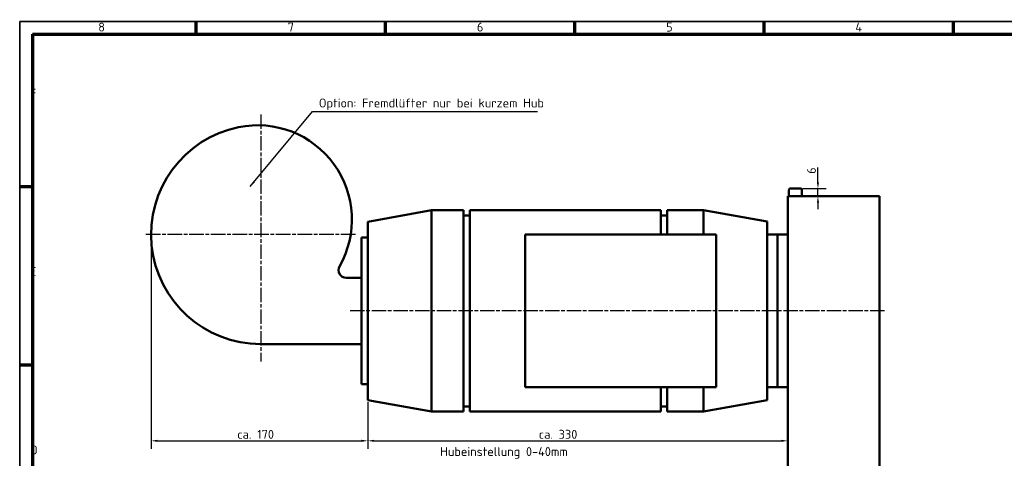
# Model space of a CAD drawing. Header units: millimetres. Extents: x 10 to 1178, y 10 to 831.
# Tile 3 of 4: x 10 to 782, y 487 to 831. Entities that reach past the tile are written whole.
import ezdxf

# ---------------------------------------------------------------- set-up
doc = ezdxf.new("R2010")
doc.units = ezdxf.units.MM
doc.header["$LTSCALE"] = 2
doc.linetypes.add('CHAIN', pattern=[0.3543, 0.2362, -0.0295, 0.0591, -0.0295])
doc.layers.get('0').update_dxf_attribs({"lineweight": 25})
for name, color, linetype, lineweight in [('Bemaßung (ISO)', 7, 'Continuous', 25), ('Mittellinie (ISO)', 7, 'Continuous', 25), ('Mittelpunktmarkierung (ISO)', 7, 'Continuous', 25), ('Rahmen (ISO)', 7, 'Continuous', 70), ('Sichtbar (ISO)', 7, 'Continuous', 50), ('Skizziergeometrie (ISO)', 7, 'Continuous', 25), ('Symbol (ISO)', 7, 'Continuous', 25)]:
    doc.layers.add(name, color=color, linetype=linetype, lineweight=lineweight)
doc.styles.add('Notiztext (DIN)', font='isocpeur.ttf')
doc.dimstyles.new('Standard (DIN)', dxfattribs={"dimscale": 2, "dimtxt": 3.5, "dimasz": 2.5, "dimexe": 3.175, "dimexo": 0.8, "dimgap": 0.8, "dimtad": 1, "dimdec": 3, "dimrnd": 1e-08, "dimtxsty": 'Notiztext (DIN)', "dimcen": 0.09, "dimdle": 10, "dimclrd": 256, "dimclre": 256, "dimclrt": 256, "dimazin": 2, "dimtfac": 0.571429, "dimtdec": 3, "dimtmove": 0, "dimatfit": 3, "dimfxl": 1, "dimtolj": 1, "dimlwd": -1, "dimlwe": -1, "dimarcsym": 0})
doc.dimstyles.new('Standard - Methode 2a (DIN)$7', dxfattribs={"dimscale": 2, "dimtxt": 3.5, "dimasz": 2.5, "dimexe": 3.175, "dimexo": 0.8, "dimgap": 0.8, "dimtad": 1, "dimtih": 1, "dimtoh": 1, "dimrnd": 1e-08, "dimtxsty": 'Notiztext (DIN)', "dimcen": 0.09, "dimdle": 10, "dimclrd": 256, "dimclre": 256, "dimclrt": 256, "dimazin": 2, "dimtfac": 1, "dimtmove": 0, "dimatfit": 3, "dimfxl": 1, "dimtolj": 1, "dimlwd": -1, "dimlwe": -1, "dimarcsym": 0})

# ---------------------------------------------------------------- blocks, each defined once
blk = doc.blocks.new('Ränder Hagen+Goebel Rahmen')
at = {"layer": 'Rahmen (ISO)', "linetype": 'Continuous', "lineweight": 35}
for q in [(5, 5), (589, 415)]:
    blk.add_line((5, 415), q, dxfattribs=at)
at = {"layer": 'Rahmen (ISO)'}
for p, q in [((74.25, 410), (74.25, 415)), ((148.5, 410), (148.5, 415)), ((222.75, 410), (222.75, 415)), ((297, 410), (297, 415)), ((371.25, 410), (371.25, 415)), ((10, 410), (584, 410)), ((10, 410), (10, 10)), ((10, 350), (5, 350)), ((10, 280), (5, 280))]:
    blk.add_line(p, q, dxfattribs=at)
at = {"layer": 'Symbol (ISO)', "char_height": 3.5, "style": 'Notiztext (DIN)'}
for s, insert, attachment_point in [('8', (37.125, 411), 8), ('7', (111.375, 411), 8), ('6', (185.625, 411), 8), ('5', (259.875, 411), 8), ('4', (334.125, 411), 8), ('F', (9, 385), 7), ('E', (9, 315), 7), ('D', (9, 245), 7)]:
    blk.add_mtext(s, dxfattribs=dict(at, insert=insert, attachment_point=attachment_point))
blk = doc.blocks.new('*D16')
at = {"layer": 'Bemaßung (ISO)'}
for p, q in [((684.54, 691.07), (684.54, 256.4)), ((745.54, 370.65), (745.54, 256.4)), ((689.54, 262.75), (740.54, 262.75))]:
    blk.add_line(p, q, dxfattribs=at)
for points in [[(689.54, 263.58), (689.54, 261.92), (684.54, 262.75)], [(740.54, 263.58), (740.54, 261.92), (745.54, 262.75)]]:
    blk.add_solid(points, dxfattribs=at)
at = {"layer": 'Defpoints', "color": 0}
for p in [(684.54, 692.67), (745.54, 372.25), (745.54, 262.75)]:
    blk.add_point(p, dxfattribs=at)
at = {"layer": 'Bemaßung (ISO)', "insert": (710.88, 272.75), "char_height": 7, "attachment_point": 1, "style": 'Notiztext (DIN)'}
blk.add_mtext('\\A1;(61)', dxfattribs=at)
blk = doc.blocks.new('*D17')
at = {"layer": 'Bemaßung (ISO)'}
for p, q in [((684.54, 691.07), (684.54, 256.04)), ((612.54, 313.07), (612.54, 256.04)), ((679.54, 262.39), (617.54, 262.39))]:
    blk.add_line(p, q, dxfattribs=at)
for points in [[(617.54, 263.23), (617.54, 261.56), (612.54, 262.39)], [(679.54, 263.23), (679.54, 261.56), (684.54, 262.39)]]:
    blk.add_solid(points, dxfattribs=at)
at = {"layer": 'Defpoints', "color": 0}
for p in [(684.54, 692.67), (612.54, 314.67), (612.54, 262.39)]:
    blk.add_point(p, dxfattribs=at)
at = {"layer": 'Bemaßung (ISO)', "insert": (647.58, 270.99), "char_height": 7, "attachment_point": 1, "style": 'Notiztext (DIN)'}
blk.add_mtext('\\A1;72', dxfattribs=at)
blk = doc.blocks.new('*D25')
at = {"layer": 'Bemaßung (ISO)'}
for p, q in [((636.26, 703.67), (636.26, 715.37)), ((624.14, 698.67), (642.61, 698.67)), ((636.26, 692.67), (636.26, 698.67)), ((636.26, 687.67), (636.26, 682.67))]:
    blk.add_line(p, q, dxfattribs=at)
for points in [[(635.43, 703.67), (637.1, 703.67), (636.26, 698.67)], [(635.43, 687.67), (637.1, 687.67), (636.26, 692.67)]]:
    blk.add_solid(points, dxfattribs=at)
at = {"layer": 'Defpoints', "color": 0}
for p in [(622.54, 698.67), (636.26, 698.67), (684.54, 692.67)]:
    blk.add_point(p, dxfattribs=at)
at = {"layer": 'Bemaßung (ISO)', "insert": (627.66, 710.27), "char_height": 7, "attachment_point": 1, "rotation": 90, "style": 'Notiztext (DIN)'}
blk.add_mtext('\\A1;6', dxfattribs=at)
blk = doc.blocks.new('*D31')
at = {"layer": 'Bemaßung (ISO)'}
for p, q in [((113.08, 661.07), (113.08, 494.32)), ((283.08, 531.07), (283.08, 494.32)), ((118.08, 500.67), (278.08, 500.67))]:
    blk.add_line(p, q, dxfattribs=at)
for points in [[(118.08, 501.5), (118.08, 499.83), (113.08, 500.67)], [(278.08, 501.5), (278.08, 499.83), (283.08, 500.67)]]:
    blk.add_solid(points, dxfattribs=at)
at = {"layer": 'Defpoints', "color": 0}
for p in [(113.08, 662.67), (283.08, 532.67), (283.08, 500.67)]:
    blk.add_point(p, dxfattribs=at)
at = {"layer": 'Bemaßung (ISO)', "insert": (180.71, 509.27), "char_height": 7, "attachment_point": 1, "style": 'Notiztext (DIN)'}
blk.add_mtext('\\A1;ca. 170', dxfattribs=at)
blk = doc.blocks.new('*D32')
at = {"layer": 'Bemaßung (ISO)'}
for p, q in [((283.08, 531.07), (283.08, 494.32)), ((288.08, 500.67), (607.54, 500.67))]:
    blk.add_line(p, q, dxfattribs=at)
for points in [[(288.08, 501.5), (288.08, 499.83), (283.08, 500.67)], [(607.54, 501.5), (607.54, 499.83), (612.54, 500.67)]]:
    blk.add_solid(points, dxfattribs=at)
at = {"layer": 'Defpoints', "color": 0}
for p in [(612.54, 692.67), (283.08, 532.67), (612.54, 500.67)]:
    blk.add_point(p, dxfattribs=at)
at = {"layer": 'Bemaßung (ISO)', "insert": (412.79, 509.27), "char_height": 7, "attachment_point": 1, "style": 'Notiztext (DIN)'}
blk.add_mtext('\\A1; ca. 330', dxfattribs=at)

msp = doc.modelspace()

# ---------------------------------------------------------------- linework, layer by layer
at = {"layer": 'Mittellinie (ISO)', "linetype": 'CHAIN', "ltscale": 23.990969}
msp.add_line((688.4749, 602.6663), (267.7807, 602.6663), dxfattribs=at)
at = {"layer": 'Mittelpunktmarkierung (ISO)', "linetype": 'CHAIN', "ltscale": 23.990969}
for p, q in [((199.0767, 756.8211), (199.0767, 563.0032)), ((273.3406, 662.6663), (108.0767, 662.6663))]:
    msp.add_line(p, q, dxfattribs=at)
at = {"layer": 'Sichtbar (ISO)'}
for p, q in [((613.5388, 692.6663), (613.5388, 697.6663)), ((614.5388, 698.6663), (622.5388, 698.6663)), ((623.5388, 692.6663), (623.5388, 697.6663)), ((612.5388, 692.6663), (612.5388, 314.6663)), ((684.5388, 692.6663), (612.5388, 692.6663)), ((684.5388, 692.6663), (684.5388, 314.6663)), ((283.0767, 672.6663), (333.0767, 681.6663)), ((333.0767, 681.6663), (333.0767, 523.6663)), ((358.0767, 681.6663), (333.0767, 681.6663)), ((358.0767, 681.6663), (358.0767, 523.6663)), ((363.0767, 681.6663), (363.0767, 523.6663)), ((513.0767, 681.6663), (363.0767, 681.6663)), ((513.0767, 681.6663), (513.0767, 662.6663)), ((518.0767, 681.6663), (518.0767, 662.6663)), ((546.5388, 681.6663), (518.0767, 681.6663)), ((546.5388, 681.6663), (546.5388, 662.6663)), ((596.5388, 672.85), (546.5388, 681.6663)), ((283.0767, 672.6663), (283.0767, 660.1663)), ((363.0767, 677.6663), (358.0767, 677.6663)), ((518.0767, 677.6663), (513.0767, 677.6663)), ((596.5388, 672.85), (596.5388, 532.4827)), ((278.0767, 660.1663), (278.0767, 655.1663)), ((278.0767, 660.1663), (283.0767, 660.1663)), ((283.0767, 660.1663), (283.0767, 655.1663)), ((406.5388, 542.6663), (406.5388, 662.6663)), ((406.5388, 662.6663), (556.5388, 662.6663)), ((556.5388, 662.6663), (556.5388, 542.6663)), ((604.5388, 662.6663), (596.5388, 662.6663)), ((604.5388, 662.6663), (612.5388, 662.6663)), ((604.5388, 542.6663), (604.5388, 662.6663)), ((612.5388, 542.6663), (612.5388, 662.6663)), ((278.0767, 550.1663), (278.0767, 655.1663)), ((283.0767, 642.5881), (283.0767, 655.1663)), ((283.0767, 642.5881), (283.0767, 562.7445)), ((278.0767, 628.6663), (266.0767, 628.6663)), ((199.0767, 576.6663), (278.0767, 576.6663)), ((283.0767, 550.1663), (283.0767, 562.7445)), ((278.0767, 550.1663), (278.0767, 545.1663)), ((283.0767, 550.1663), (283.0767, 545.1663)), ((278.0767, 545.1663), (283.0767, 545.1663)), ((283.0767, 545.1663), (283.0767, 532.6663)), ((556.5388, 542.6663), (406.5388, 542.6663)), ((513.0767, 542.6663), (513.0767, 523.6663)), ((518.0767, 542.6663), (518.0767, 523.6663)), ((546.5388, 542.6663), (546.5388, 523.6663)), ((604.5388, 542.6663), (596.5388, 542.6663)), ((604.5388, 542.6663), (612.5388, 542.6663)), ((283.0767, 532.6663), (333.0767, 523.6663)), ((363.0767, 527.6663), (358.0767, 527.6663)), ((518.0767, 527.6663), (513.0767, 527.6663)), ((596.5388, 532.4827), (546.5388, 523.6663)), ((358.0767, 523.6663), (333.0767, 523.6663)), ((513.0767, 523.6663), (363.0767, 523.6663)), ((546.5388, 523.6663), (518.0767, 523.6663))]:
    msp.add_line(p, q, dxfattribs=at)
for centre, radius, start, end in [((199.0767, 662.6663), 86, 101.6554083, 270), ((196.6524, 674.4189), 74, 330.2044178, 101.6554083), ((614.5388, 697.6663), 1, 90, 180), ((622.5388, 697.6663), 1, 0, 90), ((266.0767, 634.6663), 6, 150.2044178, 270)]:
    msp.add_arc(centre, radius, start, end, dxfattribs=at)
at = {"layer": 'Skizziergeometrie (ISO)'}
msp.add_line((113.0767, 662.6663), (113.0767, 649.4952), dxfattribs=at)

# ---------------------------------------------------------------- block references
at = {"xscale": 2, "yscale": 2, "zscale": 2}
msp.add_blockref('Ränder Hagen+Goebel Rahmen', (0, 0), dxfattribs=at)

# ---------------------------------------------------------------- texts
at = {"layer": 'Symbol (ISO)', "char_height": 7, "style": 'Notiztext (DIN)'}
for s, insert, width, attachment_point in [('{Option: Fremdlüfter nur bei kurzem Hub}', (244.6942, 760.2719), 189.201922, 7), ('{Hubeinstellung 0-40mm}', (439.9597, 486.62), 102.34315, 9)]:
    msp.add_mtext(s, dxfattribs=dict(at, insert=insert, width=width, attachment_point=attachment_point))

# ---------------------------------------------------------------- dimensions: what is measured, and where the dimension line sits
at = {"layer": 'Bemaßung (ISO)'}
for base, p2, angle, override, picture, middle in [((636.2642, 698.6663), (622.5388, 698.6663), 90, {"dimdec": 3, "dimse1": 1, "dimtp": 0, "dimtm": 0, "dimtdec": 3, "dimatfit": 2}, '*D25', (636.2642, 712.0163)), ((612.5388, 262.3926), (612.5388, 314.6663), 180, {"dimdec": 3, "dimtp": 0, "dimtm": 0, "dimtdec": 3, "dimatfit": 2}, '*D17', (651.782, 262.3926))]:
    dim = msp.add_linear_dim(base=base, p1=(684.5388, 692.6663), p2=p2, angle=angle, dimstyle='Standard (DIN)', override=override, dxfattribs=at)
    dim.commit()
    dim.dimension.update_dxf_attribs({"geometry": picture, "text_midpoint": middle, "dimtype": 160})
for base, p1, p2, text, override, picture, middle in [((612.5388, 500.6663), (283.0767, 532.6663), (612.5388, 692.6663), ' ca. 330', {"dimdec": 0, "dimse2": 1, "dimtp": 0, "dimtm": 0, "dimtdec": 0, "dimatfit": 2}, '*D32', (429.5873, 500.6663)), ((745.5388, 262.7499), (684.5388, 692.6663), (745.5388, 372.2539), '(<>)', {"dimdec": 3, "dimtp": 0, "dimtm": 0, "dimtdec": 3, "dimatfit": 2}, '*D16', (717.1793, 262.7499)), ((283.0767, 500.6663), (113.0767, 662.6663), (283.0767, 532.6663), 'ca. <>', {"dimdec": 3, "dimtp": 0, "dimtm": 0, "dimtdec": 3, "dimatfit": 2}, '*D31', (194.3565, 500.6663))]:
    dim = msp.add_linear_dim(base=base, p1=p1, p2=p2, angle=180, text=text, dimstyle='Standard (DIN)', override=override, dxfattribs=at)
    dim.commit()
    dim.dimension.update_dxf_attribs({"geometry": picture, "text_midpoint": middle, "dimtype": 160})

# ---------------------------------------------------------------- leaders
at = {"layer": 'Symbol (ISO)', "annotation_type": 0, "has_hookline": 1, "hookline_direction": 0, "text_width": 171.5}
msp.add_leader([(190.7957, 700.3636), (239.6942, 759.1053), (244.6942, 759.1053)], dimstyle='Standard - Methode 2a (DIN)$7', override={"dimgap": 0, "dimtad": 1}, dxfattribs=at)

doc.saveas('drawing.dxf')
